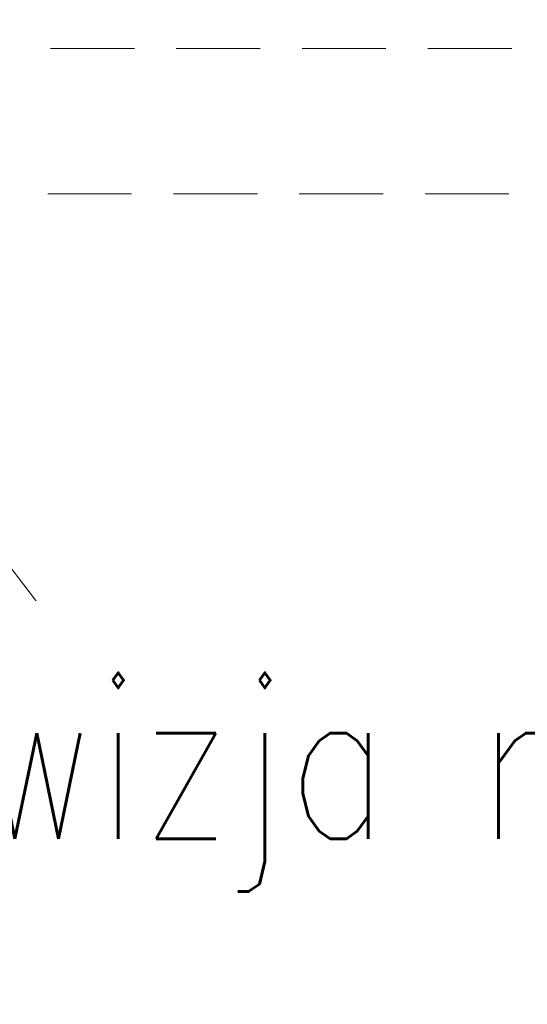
# Model space of a CAD drawing. Header units: millimetres. Extents: x -13532 to 2392, y -5241 to 5322.
# Tile 239 of 256: x -10259 to -10220, y 1942 to 2017. Entities that reach past the tile are written whole.
import ezdxf

# ---------------------------------------------------------------- set-up
doc = ezdxf.new("R2010")
doc.units = ezdxf.units.MM
doc.layers.get('Defpoints').update_dxf_attribs({"true_color": 0xdae6d4})
for name, color, linetype, lineweight, true_color in [('a___wymiary', 7, 'Continuous', 5, 0x666666), ('Meble - AGP1', 7, 'Continuous', 15, 0x999999), ('OPIS - AGP1', 7, 'Continuous', 0, 0x7f7f7f), ('WYMIARY - AGP1', 7, 'Continuous', 5, 0x716d5a)]:
    doc.layers.add(name, color=color, linetype=linetype, lineweight=lineweight, true_color=true_color)
doc.styles.add('ARIAL', font='arial.ttf', dxfattribs={"width": 0.8})
doc.styles.add('ARIAL NARROW', font='ARIALN.TTF', dxfattribs={"width": 0.9})
doc.dimstyles.new('wymiary agp1', dxfattribs={"dimtxt": 15, "dimasz": 5, "dimexe": 5, "dimexo": 5, "dimgap": 1.8, "dimtad": 1, "dimdec": 3, "dimrnd": 0.5, "dimdsep": 46, "dimtxsty": 'ARIAL NARROW', "dimblk": 'znacznik', "dimcen": 1.5, "dimse1": 1, "dimse2": 1, "dimclrd": 256, "dimclre": 256, "dimazin": 0, "dimtfac": 1, "dimtdec": 3, "dimtmove": 1, "dimatfit": 3, "dimldrblk": 'znacznik', "dimfxl": 1000, "dimfxlon": 1, "dimlwd": -1, "dimarcsym": 0})

# ---------------------------------------------------------------- blocks, each defined once
blk = doc.blocks.new('znacznik')
at = {"layer": 'a___wymiary'}
for p, q in [((0, 1.394), (0, -1.394)), ((1.394, 0), (-1.394, 0))]:
    blk.add_line(p, q, dxfattribs=at)
at = {"layer": 'a___wymiary', "const_width": 0.2}
blk.add_lwpolyline([(0.876, 0.876), (-0.876, -0.876)], dxfattribs=at)
blk = doc.blocks.new('*D549')
at = {"layer": 'Defpoints', "color": 0}
for p in [(-10082.838, 2105.679), (-10082.838, 2051.548), (-10301.107, 1984.317)]:
    blk.add_point(p, dxfattribs=at)
at = {"layer": 'WYMIARY - AGP1'}
blk.add_line((-10296.107, 2105.679), (-10087.838, 2105.679), dxfattribs=at)
at = {"layer": 'WYMIARY - AGP1', "xscale": 5, "yscale": 5, "zscale": 5, "rotation": 180}
blk.add_blockref('znacznik', (-10301.107, 2105.679), dxfattribs=at)
at = {"layer": 'WYMIARY - AGP1', "xscale": 5, "yscale": 5, "zscale": 5}
blk.add_blockref('znacznik', (-10082.838, 2105.679), dxfattribs=at)
at = {"layer": 'WYMIARY - AGP1', "color": 18, "true_color": 0x000000, "insert": (-10191.972, 2115.137), "char_height": 15, "attachment_point": 5, "style": 'ARIAL NARROW'}
blk.add_mtext('218.5', dxfattribs=at)
blk = doc.blocks.new('meble myjnia')
at = {"layer": 'Meble - AGP1'}
for points in [[(-13250.101, 2014.349), (-13256.451, 2014.349)], [(-13240.576, 2014.349), (-13246.926, 2014.349)], [(-13231.051, 2014.349), (-13237.401, 2014.349)], [(-13221.526, 2014.349), (-13227.876, 2014.349)], [(-13250.313, 2003.342), (-13256.663, 2003.342)], [(-13240.788, 2003.342), (-13247.138, 2003.342)], [(-13231.263, 2003.342), (-13237.613, 2003.342)], [(-13221.738, 2003.342), (-13228.088, 2003.342)]]:
    blk.add_lwpolyline(points, dxfattribs=at)

msp = doc.modelspace()

# ---------------------------------------------------------------- linework, layer by layer
at = {"layer": 'OPIS - AGP1'}
msp.add_lwpolyline([(-10284.3913, 2007.7874), (-10253.8938, 1967.7054), (-10253.8938, 1967.7054), (-10150.754, 1967.7054)], dxfattribs=at)

# ---------------------------------------------------------------- dimensions: what is measured, and where the dimension line sits
at = {"layer": 'WYMIARY - AGP1'}
dim = msp.add_linear_dim(base=(-10082.838, 2105.6786), p1=(-10301.1066, 1984.3169), p2=(-10082.838, 2051.5483), dimstyle='wymiary agp1', override={"dimclrd": 256, "dimclre": 256}, dxfattribs=at)
dim.commit()
dim.dimension.update_dxf_attribs({"geometry": '*D549', "text_midpoint": (-10191.9723, 2115.1371)})

# ---------------------------------------------------------------- next in the draw order: texts
at = {"layer": 'OPIS - AGP1', "insert": (-10278.0708, 1958.492), "char_height": 12, "width": 126.464197, "attachment_point": 4, "style": 'ARIAL', "bg_fill": 2}
msp.add_mtext('{\\Fsimplex.shx|c0;Rewizja na pionie}', dxfattribs=at)

# ---------------------------------------------------------------- next in the draw order: block references
at = {"layer": 'Meble - AGP1'}
msp.add_blockref('meble myjnia', (3000, 0), dxfattribs=at)

doc.saveas('drawing.dxf')
